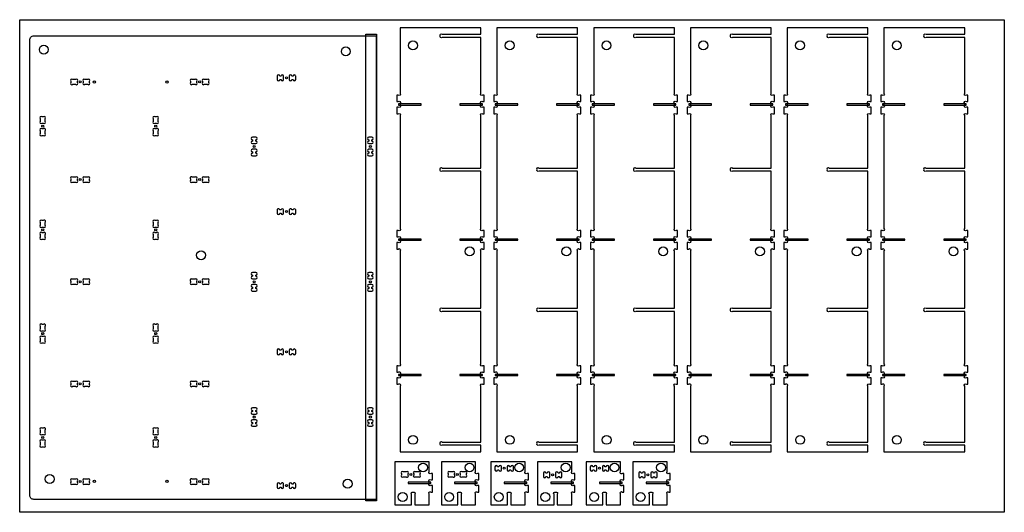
# Model space of a CAD drawing. Header units: millimetres. Extents: x 0 to 2440, y 0 to 1220.
import ezdxf

# ---------------------------------------------------------------- set-up
doc = ezdxf.new("R2010")
doc.units = ezdxf.units.MM
doc.header["$MEASUREMENT"] = 0
for name, color, linetype, true_color in [('Cutout', 3, 'Continuous', 0x00ff00), ('HOLDDOWN', 1, 'Continuous', 0xff0000), ('Material', 254, 'Continuous', 0xe6e6e6), ('Pocket 4', 5, 'Continuous', 0x0000ff), ('Pocket 9', 4, 'Continuous', 0x00ffff)]:
    doc.layers.add(name, color=color, linetype=linetype, true_color=true_color)

msp = doc.modelspace()

# ---------------------------------------------------------------- linework, layer by layer
at = {"layer": 'Cutout'}
for points in [[(942.8, 150.1), (1142.8, 150.1), (1142.8, 166.1), (1047.3, 166.1, -0.899463), (1042.4, 170.1, -0.899463), (1047.3, 174.1), (1142.8, 174.1), (1142.8, 312.5, -1), (1147.3, 317.1), (1150.8, 317.1), (1150.8, 333.1), (1147.3, 333.1, -1), (1142.8, 337.6), (1142.8, 342.5, -1), (1147.3, 347.1), (1150.8, 347.1), (1150.8, 363.1), (1147.3, 363.1, -1), (1142.8, 367.6), (1142.8, 497.4), (1047.3, 497.4, -0.899463), (1042.4, 501.4, -0.899463), (1047.3, 505.4), (1142.8, 505.4), (1142.8, 647.5, -1), (1147.3, 652.1), (1150.8, 652.1), (1150.8, 668.1), (1147.3, 668.1, -1), (1142.8, 672.6), (1142.8, 677.5, -1), (1147.3, 682.1), (1150.8, 682.1), (1150.8, 698.1), (1147.3, 698.1, -1), (1142.8, 702.6), (1142.8, 844.7), (1047.3, 844.7, -0.899463), (1042.4, 848.7, -0.899463), (1047.3, 852.7), (1142.8, 852.7), (1142.8, 982.5, -1), (1147.3, 987.1), (1150.8, 987.1), (1150.8, 1003.1), (1147.3, 1003.1, -1), (1142.8, 1007.6), (1142.8, 1012.5, -1), (1147.3, 1017.1), (1150.8, 1017.1), (1150.8, 1033.1), (1147.3, 1033.1, -1), (1142.8, 1037.6), (1142.8, 1176.1), (1047.3, 1176.1, -0.899463), (1042.4, 1180.1, -0.899463), (1047.3, 1184.1), (1142.8, 1184.1), (1142.8, 1200.1), (942.8, 1200.1), (942.8, 1037.6, -1), (938.3, 1033.1), (934.8, 1033.1), (934.8, 1017.1), (938.3, 1017.1, -1), (942.8, 1012.5), (942.8, 1007.6, -1), (938.3, 1003.1), (934.8, 1003.1), (934.8, 987.1), (938.3, 987.1, -1), (942.8, 982.5), (942.8, 702.6, -1), (938.3, 698.1), (934.8, 698.1), (934.8, 682.1), (938.3, 682.1, -1), (942.8, 677.5), (942.8, 672.6, -1), (938.3, 668.1), (934.8, 668.1), (934.8, 652.1), (938.3, 652.1, -1), (942.8, 647.5), (942.8, 367.6, -1), (938.3, 363.1), (934.8, 363.1), (934.8, 347.1), (938.3, 347.1, -1), (942.8, 342.5), (942.8, 337.6, -1), (938.3, 333.1), (934.8, 333.1), (934.8, 317.1), (938.3, 317.1, -1), (942.8, 312.5)], [(1182.6, 150.1), (1382.6, 150.1), (1382.6, 166.1), (1287.1, 166.1, -0.899463), (1282.2, 170.1, -0.899463), (1287.1, 174.1), (1382.6, 174.1), (1382.6, 312.5, -1), (1387.1, 317.1), (1390.6, 317.1), (1390.6, 333.1), (1387.1, 333.1, -1), (1382.6, 337.6), (1382.6, 342.5, -1), (1387.1, 347.1), (1390.6, 347.1), (1390.6, 363.1), (1387.1, 363.1, -1), (1382.6, 367.6), (1382.6, 497.4), (1287.1, 497.4, -0.899463), (1282.2, 501.4, -0.899463), (1287.1, 505.4), (1382.6, 505.4), (1382.6, 647.5, -1), (1387.1, 652.1), (1390.6, 652.1), (1390.6, 668.1), (1387.1, 668.1, -1), (1382.6, 672.6), (1382.6, 677.5, -1), (1387.1, 682.1), (1390.6, 682.1), (1390.6, 698.1), (1387.1, 698.1, -1), (1382.6, 702.6), (1382.6, 844.7), (1287.1, 844.7, -0.899463), (1282.2, 848.7, -0.899463), (1287.1, 852.7), (1382.6, 852.7), (1382.6, 982.5, -1), (1387.1, 987.1), (1390.6, 987.1), (1390.6, 1003.1), (1387.1, 1003.1, -1), (1382.6, 1007.6), (1382.6, 1012.5, -1), (1387.1, 1017.1), (1390.6, 1017.1), (1390.6, 1033.1), (1387.1, 1033.1, -1), (1382.6, 1037.6), (1382.6, 1176.1), (1287.1, 1176.1, -0.899463), (1282.2, 1180.1, -0.899463), (1287.1, 1184.1), (1382.6, 1184.1), (1382.6, 1200.1), (1182.6, 1200.1), (1182.6, 1037.6, -1), (1178.1, 1033.1), (1174.6, 1033.1), (1174.6, 1017.1), (1178.1, 1017.1, -1), (1182.6, 1012.5), (1182.6, 1007.6, -1), (1178.1, 1003.1), (1174.6, 1003.1), (1174.6, 987.1), (1178.1, 987.1, -1), (1182.6, 982.5), (1182.6, 702.6, -1), (1178.1, 698.1), (1174.6, 698.1), (1174.6, 682.1), (1178.1, 682.1, -1), (1182.6, 677.5), (1182.6, 672.6, -1), (1178.1, 668.1), (1174.6, 668.1), (1174.6, 652.1), (1178.1, 652.1, -1), (1182.6, 647.5), (1182.6, 367.6, -1), (1178.1, 363.1), (1174.6, 363.1), (1174.6, 347.1), (1178.1, 347.1, -1), (1182.6, 342.5), (1182.6, 337.6, -1), (1178.1, 333.1), (1174.6, 333.1), (1174.6, 317.1), (1178.1, 317.1, -1), (1182.6, 312.5)], [(1422.4, 150.1), (1622.4, 150.1), (1622.4, 166.1), (1526.9, 166.1, -0.899463), (1522, 170.1, -0.899463), (1526.9, 174.1), (1622.4, 174.1), (1622.4, 312.5, -1), (1626.9, 317.1), (1630.4, 317.1), (1630.4, 333.1), (1626.9, 333.1, -1), (1622.4, 337.6), (1622.4, 342.5, -1), (1626.9, 347.1), (1630.4, 347.1), (1630.4, 363.1), (1626.9, 363.1, -1), (1622.4, 367.6), (1622.4, 497.4), (1526.9, 497.4, -0.899463), (1522, 501.4, -0.899463), (1526.9, 505.4), (1622.4, 505.4), (1622.4, 647.5, -1), (1626.9, 652.1), (1630.4, 652.1), (1630.4, 668.1), (1626.9, 668.1, -1), (1622.4, 672.6), (1622.4, 677.5, -1), (1626.9, 682.1), (1630.4, 682.1), (1630.4, 698.1), (1626.9, 698.1, -1), (1622.4, 702.6), (1622.4, 844.7), (1526.9, 844.7, -0.899463), (1522, 848.7, -0.899463), (1526.9, 852.7), (1622.4, 852.7), (1622.4, 982.5, -1), (1626.9, 987.1), (1630.4, 987.1), (1630.4, 1003.1), (1626.9, 1003.1, -1), (1622.4, 1007.6), (1622.4, 1012.5, -1), (1626.9, 1017.1), (1630.4, 1017.1), (1630.4, 1033.1), (1626.9, 1033.1, -1), (1622.4, 1037.6), (1622.4, 1176.1), (1526.9, 1176.1, -0.899463), (1522, 1180.1, -0.899463), (1526.9, 1184.1), (1622.4, 1184.1), (1622.4, 1200.1), (1422.4, 1200.1), (1422.4, 1037.6, -1), (1417.9, 1033.1), (1414.4, 1033.1), (1414.4, 1017.1), (1417.9, 1017.1, -1), (1422.4, 1012.5), (1422.4, 1007.6, -1), (1417.9, 1003.1), (1414.4, 1003.1), (1414.4, 987.1), (1417.9, 987.1, -1), (1422.4, 982.5), (1422.4, 702.6, -1), (1417.9, 698.1), (1414.4, 698.1), (1414.4, 682.1), (1417.9, 682.1, -1), (1422.4, 677.5), (1422.4, 672.6, -1), (1417.9, 668.1), (1414.4, 668.1), (1414.4, 652.1), (1417.9, 652.1, -1), (1422.4, 647.5), (1422.4, 367.6, -1), (1417.9, 363.1), (1414.4, 363.1), (1414.4, 347.1), (1417.9, 347.1, -1), (1422.4, 342.5), (1422.4, 337.6, -1), (1417.9, 333.1), (1414.4, 333.1), (1414.4, 317.1), (1417.9, 317.1, -1), (1422.4, 312.5)], [(1662.2, 150.1), (1862.2, 150.1), (1862.2, 166.1), (1766.7, 166.1, -0.899463), (1761.8, 170.1, -0.899463), (1766.7, 174.1), (1862.2, 174.1), (1862.2, 312.5, -1), (1866.7, 317.1), (1870.2, 317.1), (1870.2, 333.1), (1866.7, 333.1, -1), (1862.2, 337.6), (1862.2, 342.5, -1), (1866.7, 347.1), (1870.2, 347.1), (1870.2, 363.1), (1866.7, 363.1, -1), (1862.2, 367.6), (1862.2, 497.4), (1766.7, 497.4, -0.899463), (1761.8, 501.4, -0.899463), (1766.7, 505.4), (1862.2, 505.4), (1862.2, 647.5, -1), (1866.7, 652.1), (1870.2, 652.1), (1870.2, 668.1), (1866.7, 668.1, -1), (1862.2, 672.6), (1862.2, 677.5, -1), (1866.7, 682.1), (1870.2, 682.1), (1870.2, 698.1), (1866.7, 698.1, -1), (1862.2, 702.6), (1862.2, 844.7), (1766.7, 844.7, -0.899463), (1761.8, 848.7, -0.899463), (1766.7, 852.7), (1862.2, 852.7), (1862.2, 982.5, -1), (1866.7, 987.1), (1870.2, 987.1), (1870.2, 1003.1), (1866.7, 1003.1, -1), (1862.2, 1007.6), (1862.2, 1012.5, -1), (1866.7, 1017.1), (1870.2, 1017.1), (1870.2, 1033.1), (1866.7, 1033.1, -1), (1862.2, 1037.6), (1862.2, 1176.1), (1766.7, 1176.1, -0.899463), (1761.8, 1180.1, -0.899463), (1766.7, 1184.1), (1862.2, 1184.1), (1862.2, 1200.1), (1662.2, 1200.1), (1662.2, 1037.6, -1), (1657.7, 1033.1), (1654.2, 1033.1), (1654.2, 1017.1), (1657.7, 1017.1, -1), (1662.2, 1012.5), (1662.2, 1007.6, -1), (1657.7, 1003.1), (1654.2, 1003.1), (1654.2, 987.1), (1657.7, 987.1, -1), (1662.2, 982.5), (1662.2, 702.6, -1), (1657.7, 698.1), (1654.2, 698.1), (1654.2, 682.1), (1657.7, 682.1, -1), (1662.2, 677.5), (1662.2, 672.6, -1), (1657.7, 668.1), (1654.2, 668.1), (1654.2, 652.1), (1657.7, 652.1, -1), (1662.2, 647.5), (1662.2, 367.6, -1), (1657.7, 363.1), (1654.2, 363.1), (1654.2, 347.1), (1657.7, 347.1, -1), (1662.2, 342.5), (1662.2, 337.6, -1), (1657.7, 333.1), (1654.2, 333.1), (1654.2, 317.1), (1657.7, 317.1, -1), (1662.2, 312.5)], [(1902, 150.1), (2102, 150.1), (2102, 166.1), (2006.5, 166.1, -0.899463), (2001.6, 170.1, -0.899463), (2006.5, 174.1), (2102, 174.1), (2102, 312.5, -1), (2106.5, 317.1), (2110, 317.1), (2110, 333.1), (2106.5, 333.1, -1), (2102, 337.6), (2102, 342.5, -1), (2106.5, 347.1), (2110, 347.1), (2110, 363.1), (2106.5, 363.1, -1), (2102, 367.6), (2102, 497.4), (2006.5, 497.4, -0.899463), (2001.6, 501.4, -0.899463), (2006.5, 505.4), (2102, 505.4), (2102, 647.5, -1), (2106.5, 652.1), (2110, 652.1), (2110, 668.1), (2106.5, 668.1, -1), (2102, 672.6), (2102, 677.5, -1), (2106.5, 682.1), (2110, 682.1), (2110, 698.1), (2106.5, 698.1, -1), (2102, 702.6), (2102, 844.7), (2006.5, 844.7, -0.899463), (2001.6, 848.7, -0.899463), (2006.5, 852.7), (2102, 852.7), (2102, 982.5, -1), (2106.5, 987.1), (2110, 987.1), (2110, 1003.1), (2106.5, 1003.1, -1), (2102, 1007.6), (2102, 1012.5, -1), (2106.5, 1017.1), (2110, 1017.1), (2110, 1033.1), (2106.5, 1033.1, -1), (2102, 1037.6), (2102, 1176.1), (2006.5, 1176.1, -0.899463), (2001.6, 1180.1, -0.899463), (2006.5, 1184.1), (2102, 1184.1), (2102, 1200.1), (1902, 1200.1), (1902, 1037.6, -1), (1897.5, 1033.1), (1894, 1033.1), (1894, 1017.1), (1897.5, 1017.1, -1), (1902, 1012.5), (1902, 1007.6, -1), (1897.5, 1003.1), (1894, 1003.1), (1894, 987.1), (1897.5, 987.1, -1), (1902, 982.5), (1902, 702.6, -1), (1897.5, 698.1), (1894, 698.1), (1894, 682.1), (1897.5, 682.1, -1), (1902, 677.5), (1902, 672.6, -1), (1897.5, 668.1), (1894, 668.1), (1894, 652.1), (1897.5, 652.1, -1), (1902, 647.5), (1902, 367.6, -1), (1897.5, 363.1), (1894, 363.1), (1894, 347.1), (1897.5, 347.1, -1), (1902, 342.5), (1902, 337.6, -1), (1897.5, 333.1), (1894, 333.1), (1894, 317.1), (1897.5, 317.1, -1), (1902, 312.5)], [(2141.8, 150.1), (2341.8, 150.1), (2341.8, 166.1), (2246.3, 166.1, -0.899463), (2241.4, 170.1, -0.899463), (2246.3, 174.1), (2341.8, 174.1), (2341.8, 312.5, -1), (2346.3, 317.1), (2349.8, 317.1), (2349.8, 333.1), (2346.3, 333.1, -1), (2341.8, 337.6), (2341.8, 342.5, -1), (2346.3, 347.1), (2349.8, 347.1), (2349.8, 363.1), (2346.3, 363.1, -1), (2341.8, 367.6), (2341.8, 497.4), (2246.3, 497.4, -0.899463), (2241.4, 501.4, -0.899463), (2246.3, 505.4), (2341.8, 505.4), (2341.8, 647.5, -1), (2346.3, 652.1), (2349.8, 652.1), (2349.8, 668.1), (2346.3, 668.1, -1), (2341.8, 672.6), (2341.8, 677.5, -1), (2346.3, 682.1), (2349.8, 682.1), (2349.8, 698.1), (2346.3, 698.1, -1), (2341.8, 702.6), (2341.8, 844.7), (2246.3, 844.7, -0.899463), (2241.4, 848.7, -0.899463), (2246.3, 852.7), (2341.8, 852.7), (2341.8, 982.5, -1), (2346.3, 987.1), (2349.8, 987.1), (2349.8, 1003.1), (2346.3, 1003.1, -1), (2341.8, 1007.6), (2341.8, 1012.5, -1), (2346.3, 1017.1), (2349.8, 1017.1), (2349.8, 1033.1), (2346.3, 1033.1, -1), (2341.8, 1037.6), (2341.8, 1176.1), (2246.3, 1176.1, -0.899463), (2241.4, 1180.1, -0.899463), (2246.3, 1184.1), (2341.8, 1184.1), (2341.8, 1200.1), (2141.8, 1200.1), (2141.8, 1037.6, -1), (2137.3, 1033.1), (2133.8, 1033.1), (2133.8, 1017.1), (2137.3, 1017.1, -1), (2141.8, 1012.5), (2141.8, 1007.6, -1), (2137.3, 1003.1), (2133.8, 1003.1), (2133.8, 987.1), (2137.3, 987.1, -1), (2141.8, 982.5), (2141.8, 702.6, -1), (2137.3, 698.1), (2133.8, 698.1), (2133.8, 682.1), (2137.3, 682.1, -1), (2141.8, 677.5), (2141.8, 672.6, -1), (2137.3, 668.1), (2133.8, 668.1), (2133.8, 652.1), (2137.3, 652.1, -1), (2141.8, 647.5), (2141.8, 367.6, -1), (2137.3, 363.1), (2133.8, 363.1), (2133.8, 347.1), (2137.3, 347.1, -1), (2141.8, 342.5), (2141.8, 337.6, -1), (2137.3, 333.1), (2133.8, 333.1), (2133.8, 317.1), (2137.3, 317.1, -1), (2141.8, 312.5)], [(35, 32, -0.414214), (25, 42), (25, 1170, -0.414214), (35, 1180), (883, 1180), (883, 32)], [(650.7, 1083.2, 0.414214), (647.5, 1080), (644.5, 1080, 1), (638, 1080), (638, 1072, 1), (644.5, 1072), (647.5, 1072, 1), (654, 1072), (654, 1080, 0.414214)], [(680.7, 1083.2, 0.414214), (677.5, 1080), (674.5, 1080, 1), (668, 1080), (668, 1072, 1), (674.5, 1072), (677.5, 1072, 1), (684, 1072), (684, 1080, 0.414214)], [(131.5, 1072, 1), (127, 1067.5), (127, 1064.5, 1), (131.5, 1060), (138.5, 1060, 1), (143, 1064.5), (143, 1067.5, 1), (138.5, 1072)], [(173, 1067.5, 1), (168.5, 1072), (161.5, 1072, 1), (157, 1067.5), (157, 1064.5, 1), (161.5, 1060), (168.5, 1060, 1), (173, 1064.5)], [(427.5, 1072, 1), (423, 1067.5), (423, 1064.5, 1), (427.5, 1060), (434.5, 1060, 1), (439, 1064.5), (439, 1067.5, 1), (434.5, 1072)], [(469, 1067.5, 1), (464.5, 1072), (457.5, 1072, 1), (453, 1067.5), (453, 1064.5, 1), (457.5, 1060), (464.5, 1060, 1), (469, 1064.5)], [(63, 975, 1), (58.5, 979.5), (55.5, 979.5, 1), (51, 975), (51, 968, 1), (55.5, 963.5), (58.5, 963.5, 1), (63, 968)], [(343, 975, 1), (338.5, 979.5), (335.5, 979.5, 1), (331, 975), (331, 968, 1), (335.5, 963.5), (338.5, 963.5, 1), (343, 968)], [(63, 949.5, 0.414214), (58.5, 949.5), (55.5, 949.5, 1), (51, 945), (51, 938, 1), (55.5, 933.5), (58.5, 933.5, 1), (63, 938), (63, 945, 0.414214)], [(343, 949.5, 0.414214), (338.5, 949.5), (335.5, 949.5, 1), (331, 945), (331, 938, 1), (335.5, 933.5), (338.5, 933.5, 1), (343, 938), (343, 945, 0.414214)], [(585, 929), (577, 929, 1), (577, 922.5), (577, 919.5, 1), (577, 913), (585, 913, 1), (585, 919.5), (585, 922.5, 1)], [(873, 929), (865, 929, 1), (865, 922.5), (865, 919.5, 1), (865, 913), (873, 913, 1), (873, 919.5), (873, 922.5, 1)], [(585, 899), (577, 899, 1), (577, 892.5), (577, 889.5, 1), (577, 883), (585, 883, 1), (585, 889.5), (585, 892.5, 1)], [(873, 899), (865, 899, 1), (865, 892.5), (865, 889.5, 1), (865, 883), (873, 883, 1), (873, 889.5), (873, 892.5, 1)], [(127, 822.5, 1), (131.5, 818), (138.5, 818, 1), (143, 822.5), (143, 825.5, 1), (138.5, 830), (131.5, 830, 1), (127, 825.5)], [(168.5, 818, 1), (173, 822.5), (173, 825.5, 1), (168.5, 830), (161.5, 830, 1), (157, 825.5), (157, 822.5, 1), (161.5, 818)], [(423, 830, 0.414214), (423, 825.5), (423, 822.5, 1), (427.5, 818), (434.5, 818, 1), (439, 822.5), (439, 825.5, 1), (434.5, 830), (427.5, 830, 0.414214)], [(464.5, 818, 1), (469, 822.5), (469, 825.5, 1), (464.5, 830), (457.5, 830, 1), (453, 825.5), (453, 822.5, 1), (457.5, 818)], [(641.2, 751.9, 0.414214), (638, 748.7), (638, 740.7, 1), (644.5, 740.7), (647.5, 740.7, 1), (654, 740.7), (654, 748.7, 1), (647.5, 748.7), (644.5, 748.7, 0.414214)], [(671.2, 751.9, 0.414214), (668, 748.7), (668, 740.7, 1), (674.5, 740.7), (677.5, 740.7, 1), (684, 740.7), (684, 748.7, 1), (677.5, 748.7), (674.5, 748.7, 0.414214)], [(63, 722.5, 0.414214), (58.5, 722.5), (55.5, 722.5, 1), (51, 718), (51, 711, 1), (55.5, 706.5), (58.5, 706.5, 1), (63, 711), (63, 718, 0.414214)], [(335.5, 722.5, 1), (331, 718), (331, 711, 1), (335.5, 706.5), (338.5, 706.5, 1), (343, 711), (343, 718, 1), (338.5, 722.5)], [(63, 692.5, 0.414214), (58.5, 692.5), (55.5, 692.5, 1), (51, 688), (51, 681, 1), (55.5, 676.5), (58.5, 676.5, 1), (63, 681), (63, 688, 0.414214)], [(335.5, 692.5, 1), (331, 688), (331, 681, 1), (335.5, 676.5), (338.5, 676.5, 1), (343, 681), (343, 688, 1), (338.5, 692.5)], [(585, 594), (577, 594, 1), (577, 587.5), (577, 584.5, 1), (577, 578), (585, 578, 1), (585, 584.5), (585, 587.5, 1)], [(873, 594), (865, 594, 1), (865, 587.5), (865, 584.5, 1), (865, 578), (873, 578, 1), (873, 584.5), (873, 587.5, 1)], [(127, 577, 0.414214), (127, 572.5), (127, 569.5, 1), (131.5, 565), (138.5, 565, 1), (143, 569.5), (143, 572.5, 1), (138.5, 577), (131.5, 577, 0.414214)], [(168.5, 565, 1), (173, 569.5), (173, 572.5, 1), (168.5, 577), (161.5, 577, 1), (157, 572.5), (157, 569.5, 1), (161.5, 565)], [(423, 577, 0.414214), (423, 572.5), (423, 569.5, 1), (427.5, 565), (434.5, 565, 1), (439, 569.5), (439, 572.5, 1), (434.5, 577), (427.5, 577, 0.414214)], [(464.5, 565, 1), (469, 569.5), (469, 572.5, 1), (464.5, 577), (457.5, 577, 1), (453, 572.5), (453, 569.5, 1), (457.5, 565)], [(585, 564), (577, 564, 1), (577, 557.5), (577, 554.5, 1), (577, 548), (585, 548, 1), (585, 554.5), (585, 557.5, 1)], [(873, 564), (865, 564, 1), (865, 557.5), (865, 554.5, 1), (865, 548), (873, 548, 1), (873, 554.5), (873, 557.5, 1)], [(63, 465.5, 0.414214), (58.5, 465.5), (55.5, 465.5, 1), (51, 461), (51, 454, 1), (55.5, 449.5), (58.5, 449.5, 1), (63, 454), (63, 461, 0.414214)], [(338.5, 465.5), (335.5, 465.5, 1), (331, 461), (331, 454, 1), (335.5, 449.5), (338.5, 449.5, 1), (343, 454), (343, 461, 1)], [(55.5, 435.5, 1), (51, 431), (51, 424, 1), (55.5, 419.5), (58.5, 419.5, 1), (63, 424), (63, 431, 1), (58.5, 435.5)], [(335.5, 435.5, 1), (331, 431), (331, 424, 1), (335.5, 419.5), (338.5, 419.5, 1), (343, 424), (343, 431, 1), (338.5, 435.5)], [(641.2, 404.6, 0.414214), (638, 401.3), (638, 393.3, 1), (644.5, 393.3), (647.5, 393.3, 1), (654, 393.3), (654, 401.3, 1), (647.5, 401.3), (644.5, 401.3, 0.414214)], [(671.2, 404.6, 0.414214), (668, 401.3), (668, 393.3, 1), (674.5, 393.3), (677.5, 393.3, 1), (684, 393.3), (684, 401.3, 1), (677.5, 401.3), (674.5, 401.3, 0.414214)], [(127, 316.5, 1), (131.5, 312), (138.5, 312, 1), (143, 316.5), (143, 319.5, 1), (138.5, 324), (131.5, 324, 1), (127, 319.5)], [(168.5, 312, 1), (173, 316.5), (173, 319.5, 1), (168.5, 324), (161.5, 324, 1), (157, 319.5), (157, 316.5, 1), (161.5, 312)], [(423, 316.5, 1), (427.5, 312), (434.5, 312, 1), (439, 316.5), (439, 319.5, 1), (434.5, 324), (427.5, 324, 1), (423, 319.5)], [(464.5, 312, 1), (469, 316.5), (469, 319.5, 1), (464.5, 324), (457.5, 324, 1), (453, 319.5), (453, 316.5, 1), (457.5, 312)], [(585, 259), (577, 259, 1), (577, 252.5), (577, 249.5, 1), (577, 243), (585, 243, 1), (585, 249.5), (585, 252.5, 1)], [(873, 259), (865, 259, 1), (865, 252.5), (865, 249.5, 1), (865, 243), (873, 243, 1), (873, 249.5), (873, 252.5, 1)], [(585, 229), (577, 229, 1), (577, 222.5), (577, 219.5, 1), (577, 213), (585, 213, 1), (585, 219.5), (585, 222.5, 1)], [(873, 229), (865, 229, 1), (865, 222.5), (865, 219.5, 1), (865, 213), (873, 213, 1), (873, 219.5), (873, 222.5, 1)], [(63, 208.5, 0.414214), (58.5, 208.5), (55.5, 208.5, 1), (51, 204), (51, 197, 1), (55.5, 192.5), (58.5, 192.5, 1), (63, 197), (63, 204, 0.414214)], [(338.5, 208.5), (335.5, 208.5, 1), (331, 204), (331, 197, 1), (335.5, 192.5), (338.5, 192.5, 1), (343, 197), (343, 204, 1)], [(55.5, 178.5, 1), (51, 174), (51, 167, 1), (55.5, 162.5), (58.5, 162.5, 1), (63, 167), (63, 174, 1), (58.5, 178.5)], [(343, 178.5, 0.414214), (338.5, 178.5), (335.5, 178.5, 1), (331, 174), (331, 167, 1), (335.5, 162.5), (338.5, 162.5, 1), (343, 167), (343, 174, 0.414214)], [(970.9, 18.2), (970.9, 44.8, -0.899463), (974.9, 49.8, -0.899463), (978.9, 44.8), (978.9, 18.2), (1014.7, 18.2), (1014.7, 45.6, -1), (1019.3, 50.2), (1022.7, 50.2), (1022.7, 66.2), (1019.3, 66.2, -1), (1014.7, 70.7), (1014.7, 75.6, -1), (1019.3, 80.2), (1022.7, 80.2), (1022.7, 96.2), (1019.3, 96.2, -1), (1014.7, 100.7), (1014.7, 124.9), (929.7, 124.9), (929.7, 18.2)], [(1086, 18.2), (1086, 44.8, -0.899463), (1090, 49.8, -0.899463), (1094, 44.8), (1094, 18.2), (1129.9, 18.2), (1129.9, 45.6, -1), (1134.4, 50.2), (1137.9, 50.2), (1137.9, 66.2), (1134.4, 66.2, -1), (1129.9, 70.7), (1129.9, 75.6, -1), (1134.4, 80.2), (1137.9, 80.2), (1137.9, 96.2), (1134.4, 96.2, -1), (1129.9, 100.7), (1129.9, 124.9), (1044.9, 124.9), (1044.9, 18.2)], [(1209, 18.2), (1209, 44.8, -0.899463), (1213, 49.8, -0.899463), (1217, 44.8), (1217, 18.2), (1252.9, 18.2), (1252.9, 45.6, -1), (1257.4, 50.2), (1260.9, 50.2), (1260.9, 66.2), (1257.4, 66.2, -1), (1252.9, 70.7), (1252.9, 75.6, -1), (1257.4, 80.2), (1260.9, 80.2), (1260.9, 96.2), (1257.4, 96.2, -1), (1252.9, 100.7), (1252.9, 124.9), (1167.9, 124.9), (1167.9, 18.2)], [(1324.2, 18.2), (1324.2, 44.8, -0.899463), (1328.2, 49.8, -0.899463), (1332.2, 44.8), (1332.2, 18.2), (1368.1, 18.2), (1368.1, 45.6, -1), (1372.6, 50.2), (1376.1, 50.2), (1376.1, 66.2), (1372.6, 66.2, -1), (1368.1, 70.7), (1368.1, 75.6, -1), (1372.6, 80.2), (1376.1, 80.2), (1376.1, 96.2), (1372.6, 96.2, -1), (1368.1, 100.7), (1368.1, 124.9), (1283.1, 124.9), (1283.1, 18.2)], [(1445.3, 18.2), (1445.3, 44.8, -0.899463), (1449.3, 49.8, -0.899463), (1453.3, 44.8), (1453.3, 18.2), (1489.1, 18.2), (1489.1, 45.6, -1), (1493.7, 50.2), (1497.1, 50.2), (1497.1, 66.2), (1493.7, 66.2, -1), (1489.1, 70.7), (1489.1, 75.6, -1), (1493.7, 80.2), (1497.1, 80.2), (1497.1, 96.2), (1493.7, 96.2, -1), (1489.1, 100.7), (1489.1, 124.9), (1404.1, 124.9), (1404.1, 18.2)], [(1560.4, 18.2), (1560.4, 44.8, -0.899463), (1564.4, 49.8, -0.899463), (1568.4, 44.8), (1568.4, 18.2), (1604.3, 18.2), (1604.3, 45.6, -1), (1608.8, 50.2), (1612.3, 50.2), (1612.3, 66.2), (1608.8, 66.2, -1), (1604.3, 70.7), (1604.3, 75.6, -1), (1608.8, 80.2), (1612.3, 80.2), (1612.3, 96.2), (1608.8, 96.2, -1), (1604.3, 100.7), (1604.3, 124.9), (1519.3, 124.9), (1519.3, 18.2)], [(962.4, 87.9, 0.414214), (962.4, 92.4), (962.4, 95.4, 1), (957.9, 99.9), (950.9, 99.9, 1), (946.4, 95.4), (946.4, 92.4, 1), (950.9, 87.9), (957.9, 87.9, 0.414214)], [(987.9, 87.9, 1), (992.4, 92.4), (992.4, 95.4, 1), (987.9, 99.9), (980.9, 99.9, 1), (976.4, 95.4), (976.4, 92.4, 1), (980.9, 87.9)], [(1077.5, 87.9, 0.414214), (1077.5, 92.4), (1077.5, 95.4, 1), (1073, 99.9), (1066.1, 99.9, 1), (1061.5, 95.4), (1061.5, 92.4, 1), (1066.1, 87.9), (1073, 87.9, 0.414214)], [(1103, 87.9, 1), (1107.5, 92.4), (1107.5, 95.4, 1), (1103, 99.9), (1096.1, 99.9, 1), (1091.5, 95.4), (1091.5, 92.4, 1), (1096.1, 87.9)], [(1193.8, 105), (1193.8, 113, 1), (1187.3, 113), (1184.3, 113, 1), (1177.8, 113), (1177.8, 105, 1), (1184.3, 105), (1187.3, 105, 1)], [(1223.8, 105), (1223.8, 113, 1), (1217.3, 113), (1214.3, 113, 1), (1207.8, 113), (1207.8, 105, 1), (1214.3, 105), (1217.3, 105, 1)], [(1313.7, 88.8), (1313.7, 96.8, 1), (1307.2, 96.8), (1304.2, 96.8, 1), (1297.7, 96.8), (1297.7, 88.8, 1), (1304.2, 88.8), (1307.2, 88.8, 1)], [(1343.7, 88.8), (1343.7, 96.8, 1), (1337.2, 96.8), (1334.2, 96.8, 1), (1327.7, 96.8), (1327.7, 88.8, 1), (1334.2, 88.8), (1337.2, 88.8, 1)], [(1430, 105), (1430, 113, 1), (1423.5, 113), (1420.5, 113, 1), (1414, 113), (1414, 105, 1), (1420.5, 105), (1423.5, 105, 1)], [(1460, 105), (1460, 113, 1), (1453.5, 113), (1450.5, 113, 1), (1444, 113), (1444, 105, 1), (1450.5, 105), (1453.5, 105, 1)], [(1549.9, 88.8), (1549.9, 96.8, 1), (1543.4, 96.8), (1540.4, 96.8, 1), (1533.9, 96.8), (1533.9, 88.8, 1), (1540.4, 88.8), (1543.4, 88.8, 1)], [(1579.9, 88.8), (1579.9, 96.8, 1), (1573.4, 96.8), (1570.4, 96.8, 1), (1563.9, 96.8), (1563.9, 88.8, 1), (1570.4, 88.8), (1573.4, 88.8, 1)], [(127, 74.5, 1), (131.5, 70), (138.5, 70, 1), (143, 74.5), (143, 77.5, 1), (138.5, 82), (131.5, 82, 1), (127, 77.5)], [(168.5, 70, 1), (173, 74.5), (173, 77.5, 1), (168.5, 82), (161.5, 82, 1), (157, 77.5), (157, 74.5, 1), (161.5, 70)], [(423, 82, 0.414214), (423, 77.5), (423, 74.5, 1), (427.5, 70), (434.5, 70, 1), (439, 74.5), (439, 77.5, 1), (434.5, 82), (427.5, 82, 0.414214)], [(464.5, 70, 1), (469, 74.5), (469, 77.5, 1), (464.5, 82), (457.5, 82, 1), (453, 77.5), (453, 74.5, 1), (457.5, 70)], [(650.7, 73.3, 0.414214), (647.5, 70), (644.5, 70, 1), (638, 70), (638, 62, 1), (644.5, 62), (647.5, 62, 1), (654, 62), (654, 70, 0.414214)], [(680.7, 73.3, 0.414214), (677.5, 70), (674.5, 70, 1), (668, 70), (668, 62, 1), (674.5, 62), (677.5, 62, 1), (684, 62), (684, 70, 0.414214)]]:
    msp.add_lwpolyline(points, format="xyb", close=True, dxfattribs=at)
for centre, radius in [((661, 1076), 2.5), ((150, 1066), 2.5), ((185, 1065.5), 3), ((365, 1065.5), 3), ((446, 1066), 2.5), ((57, 956.5), 2.5), ((337, 956.5), 2.5), ((581, 906), 2.5), ((869, 906), 2.5), ((150, 824), 2.5), ((446, 824), 2.5), ((661, 744.7), 2.5), ((57, 699.5), 2.5), ((337, 699.5), 2.5), ((150, 571), 2.5), ((446, 571), 2.5), ((581, 571), 2.5), ((869, 571), 2.5), ((57, 442.5), 2.5), ((337, 442.5), 2.5), ((661, 397.3), 2.5), ((150, 318), 2.5), ((446, 318), 2.5), ((581, 236), 2.5), ((869, 236), 2.5), ((57, 185.5), 2.5), ((337, 185.5), 2.5), ((1200.8, 109), 2.5), ((1437, 109), 2.5), ((150, 76), 2.5), ((185, 76.5), 3), ((365, 76.5), 3), ((446, 76), 2.5), ((969.4, 93.9), 2.5), ((1084.5, 93.9), 2.5), ((1320.7, 92.8), 2.5), ((1556.9, 92.8), 2.5), ((661, 66), 2.5)]:
    msp.add_circle(centre, radius, dxfattribs=at)
at = {"layer": 'HOLDDOWN'}
for centre in [(59.7, 1145.8), (808.1, 1141.5), (974.6, 1156.3), (1214.4, 1156.3), (1454.2, 1156.3), (1694, 1156.3), (1933.8, 1156.3), (2173.6, 1156.3), (449.5, 636.6), (1115, 646.1), (1354.8, 646.1), (1594.6, 646.1), (1834.4, 646.1), (2074.2, 646.1), (2314, 646.1), (974.8, 179.4), (1214.6, 179.4), (1454.4, 179.4), (1694.2, 179.4), (1934, 179.4), (2173.8, 179.4), (999.6, 111), (1114.8, 111), (1237.8, 111), (1353, 111), (1474, 111), (1589.2, 111), (74.4, 82.4), (812.9, 70.7), (949.1, 38), (1064.2, 38), (1187.2, 38), (1302.4, 38), (1423.5, 38), (1538.6, 38)]:
    msp.add_circle(centre, 11, dxfattribs=at)
at = {"layer": 'Material'}
msp.add_lwpolyline([(0, 1220), (2440, 1220), (2440, 0), (0, 0)], close=True, dxfattribs=at)
at = {"layer": 'Pocket 4'}
msp.add_lwpolyline([(884, 28), (858, 28), (858, 1184), (884, 1184)], close=True, dxfattribs=at)
at = {"layer": 'Pocket 9'}
for points in [[(938.8, 1008.6), (994.8, 1008.6), (994.8, 1011.6), (938.8, 1011.6)], [(1090.8, 1008.6), (1146.7, 1008.6), (1146.7, 1011.6), (1090.8, 1011.6)], [(1178.6, 1008.6), (1234.6, 1008.6), (1234.6, 1011.6), (1178.6, 1011.6)], [(1330.6, 1008.6), (1386.5, 1008.6), (1386.5, 1011.6), (1330.6, 1011.6)], [(1418.4, 1008.6), (1474.4, 1008.6), (1474.4, 1011.6), (1418.4, 1011.6)], [(1570.4, 1008.6), (1626.3, 1008.6), (1626.3, 1011.6), (1570.4, 1011.6)], [(1658.2, 1008.6), (1714.2, 1008.6), (1714.2, 1011.6), (1658.2, 1011.6)], [(1810.2, 1008.6), (1866.1, 1008.6), (1866.1, 1011.6), (1810.2, 1011.6)], [(1898, 1008.6), (1954, 1008.6), (1954, 1011.6), (1898, 1011.6)], [(2050, 1008.6), (2105.9, 1008.6), (2105.9, 1011.6), (2050, 1011.6)], [(2137.8, 1008.6), (2193.8, 1008.6), (2193.8, 1011.6), (2137.8, 1011.6)], [(2289.8, 1008.6), (2345.7, 1008.6), (2345.7, 1011.6), (2289.8, 1011.6)], [(938.8, 673.6), (994.8, 673.6), (994.8, 676.6), (938.8, 676.6)], [(1090.8, 673.6), (1146.7, 673.6), (1146.7, 676.6), (1090.8, 676.6)], [(1178.6, 673.6), (1234.6, 673.6), (1234.6, 676.6), (1178.6, 676.6)], [(1330.6, 673.6), (1386.5, 673.6), (1386.5, 676.6), (1330.6, 676.6)], [(1418.4, 673.6), (1474.4, 673.6), (1474.4, 676.6), (1418.4, 676.6)], [(1570.4, 673.6), (1626.3, 673.6), (1626.3, 676.6), (1570.4, 676.6)], [(1658.2, 673.6), (1714.2, 673.6), (1714.2, 676.6), (1658.2, 676.6)], [(1810.2, 673.6), (1866.1, 673.6), (1866.1, 676.6), (1810.2, 676.6)], [(1898, 673.6), (1954, 673.6), (1954, 676.6), (1898, 676.6)], [(2050, 673.6), (2105.9, 673.6), (2105.9, 676.6), (2050, 676.6)], [(2137.8, 673.6), (2193.8, 673.6), (2193.8, 676.6), (2137.8, 676.6)], [(2289.8, 673.6), (2345.7, 673.6), (2345.7, 676.6), (2289.8, 676.6)], [(938.8, 338.6), (994.8, 338.6), (994.8, 341.6), (938.8, 341.6)], [(1090.8, 338.6), (1146.7, 338.6), (1146.7, 341.6), (1090.8, 341.6)], [(1178.6, 338.6), (1234.6, 338.6), (1234.6, 341.6), (1178.6, 341.6)], [(1330.6, 338.6), (1386.5, 338.6), (1386.5, 341.6), (1330.6, 341.6)], [(1418.4, 338.6), (1474.4, 338.6), (1474.4, 341.6), (1418.4, 341.6)], [(1570.4, 338.6), (1626.3, 338.6), (1626.3, 341.6), (1570.4, 341.6)], [(1658.2, 338.6), (1714.2, 338.6), (1714.2, 341.6), (1658.2, 341.6)], [(1810.2, 338.6), (1866.1, 338.6), (1866.1, 341.6), (1810.2, 341.6)], [(1898, 338.6), (1954, 338.6), (1954, 341.6), (1898, 341.6)], [(2050, 338.6), (2105.9, 338.6), (2105.9, 341.6), (2050, 341.6)], [(2137.8, 338.6), (2193.8, 338.6), (2193.8, 341.6), (2137.8, 341.6)], [(2289.8, 338.6), (2345.7, 338.6), (2345.7, 341.6), (2289.8, 341.6)], [(962.7, 71.7), (1018.7, 71.7), (1018.7, 74.7), (962.7, 74.7)], [(1077.9, 71.7), (1133.9, 71.7), (1133.9, 74.7), (1077.9, 74.7)], [(1200.9, 71.7), (1256.9, 71.7), (1256.9, 74.7), (1200.9, 74.7)], [(1316.1, 71.7), (1372, 71.7), (1372, 74.7), (1316.1, 74.7)], [(1437.1, 71.7), (1493.1, 71.7), (1493.1, 74.7), (1437.1, 74.7)], [(1552.3, 71.7), (1608.3, 71.7), (1608.3, 74.7), (1552.3, 74.7)]]:
    msp.add_lwpolyline(points, close=True, dxfattribs=at)

doc.saveas('drawing.dxf')
